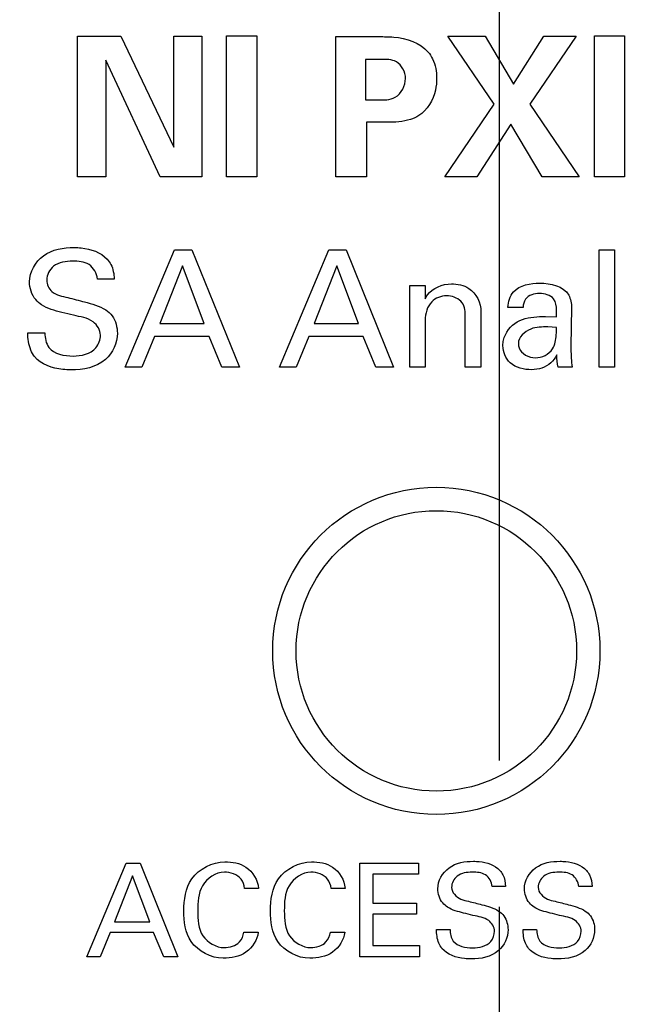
# Model space of a CAD drawing. Header units: inches. Extents: x 0.2 to 16.8, y 0.1 to 10.8.
# Tile 6 of 21: x 2.63 to 2.892, y 7.499 to 7.92. Entities that reach past the tile are written whole.
import ezdxf

# ---------------------------------------------------------------- set-up
doc = ezdxf.new("R2010")
doc.units = ezdxf.units.IN
doc.header["$LTSCALE"] = 0.935
doc.header["$MEASUREMENT"] = 0
doc.linetypes.add('CENTER', pattern=[0.6, 0.375, -0.075, 0.075, -0.075])
doc.layers.get('0').update_dxf_attribs({"linetype": 'CONTINUOUS'})
doc.layers.add('DEFAULT_1', color=7, linetype='CENTER')
doc.layers.add('DIMENSIONS', color=7, linetype='CONTINUOUS')
doc.styles.get("Standard").update_dxf_attribs({"font": 'txt', "width": 0.8})
doc.dimstyles.new('DIMSTYLE_1', dxfattribs={"dimtxt": 0.125, "dimasz": 0.18, "dimexe": 0.125, "dimexo": 0.0625, "dimgap": 0.0625, "dimtad": 0, "dimtih": 1, "dimtoh": 1, "dimzin": 4, "dimdsep": 46, "dimtxsty": 'STANDARD', "dimblk": '_FILLED', "dimblk1": '_FILLED', "dimblk2": '_FILLED', "dimcen": 0.09, "dimadec": 0, "dimazin": 0, "dimtp": 0.005, "dimtm": 0.005, "dimtfac": 1, "dimtofl": 0, "dimtmove": 0, "dimatfit": 3, "dimldrblk": '_FILLED', "dimfxl": 1, "dimtolj": 1, "dimtzin": 4, "dimarcsym": 0})

# ---------------------------------------------------------------- blocks, each defined once
blk = doc.blocks.new('_FILLED')
at = {"color": 0, "linetype": 'BYBLOCK'}
blk.add_solid([(0, 0), (-1, 0.1736), (-1, -0.1736)], dxfattribs=at)
blk = doc.blocks.new('*D6')
at = {"layer": 'DIMENSIONS', "color": 2, "linetype": 'CONTINUOUS'}
for p, q in [((2.50331, 8.47162), (2.50331, 9.28412)), ((2.83531, 7.60318), (2.83531, 9.28412)), ((2.50331, 9.15912), (2.11268, 9.15912)), ((2.83531, 9.15912), (3.19531, 9.15912))]:
    blk.add_line(p, q, dxfattribs=at)
at = {"layer": 'DIMENSIONS', "color": 2, "linetype": 'CONTINUOUS', "xscale": 0.18, "yscale": 0.18, "zscale": 0.18}
blk.add_blockref('_FILLED', (2.50331, 9.15912), dxfattribs=at)
at = {"layer": 'DIMENSIONS', "color": 2, "linetype": 'CONTINUOUS', "xscale": 0.18, "yscale": 0.18, "zscale": 0.18, "rotation": 180}
blk.add_blockref('_FILLED', (2.83531, 9.15912), dxfattribs=at)
at = {"layer": 'DIMENSIONS', "color": 2, "linetype": 'CONTINUOUS', "insert": (2.05018, 9.22162), "char_height": 0.125, "width": 0.925, "attachment_point": 3, "line_spacing_factor": 0.9}
blk.add_mtext('.33{\\Ftxt.shx;\\W1.000000;\\H0.125000; }[8.4]', dxfattribs=at)
blk = doc.blocks.new('*D7')
at = {"layer": 'DIMENSIONS', "color": 2, "linetype": 'CONTINUOUS'}
for p, q in [((2.83531, 7.60318), (2.83531, 10.03412)), ((3.29131, 8.47162), (3.29131, 10.03412)), ((2.83531, 9.90912), (2.47531, 9.90912)), ((3.29131, 9.90912), (3.65336, 9.90912))]:
    blk.add_line(p, q, dxfattribs=at)
at = {"layer": 'DIMENSIONS', "color": 2, "linetype": 'CONTINUOUS', "xscale": 0.18, "yscale": 0.18, "zscale": 0.18}
blk.add_blockref('_FILLED', (2.83531, 9.90912), dxfattribs=at)
at = {"layer": 'DIMENSIONS', "color": 2, "linetype": 'CONTINUOUS', "xscale": 0.18, "yscale": 0.18, "zscale": 0.18, "rotation": 180}
blk.add_blockref('_FILLED', (3.29131, 9.90912), dxfattribs=at)
at = {"layer": 'DIMENSIONS', "color": 2, "linetype": 'CONTINUOUS', "insert": (3.71586, 9.97162), "char_height": 0.125, "width": 1.025, "attachment_point": 1, "line_spacing_factor": 0.9}
blk.add_mtext('.46{\\Ftxt.shx;\\W1.000000;\\H0.125000; }[11.6]', dxfattribs=at)

msp = doc.modelspace()

# ---------------------------------------------------------------- linework, layer by layer
at = {"color": 40, "linetype": 'CONTINUOUS'}
for p, q in [((2.65472, 7.85289), (2.65472, 7.9131)), ((2.65472, 7.9131), (2.67338, 7.9131)), ((2.67338, 7.9131), (2.69595, 7.86571)), ((2.69595, 7.86571), (2.69595, 7.9131)), ((2.69595, 7.9131), (2.70794, 7.9131)), ((2.70794, 7.9131), (2.70794, 7.85289)), ((2.71856, 7.85289), (2.71856, 7.91327)), ((2.71856, 7.91327), (2.73146, 7.91327)), ((2.73146, 7.91327), (2.73146, 7.85289)), ((2.7653, 7.85289), (2.7653, 7.91294)), ((2.7653, 7.91294), (2.78388, 7.91294)), ((2.83304, 7.88403), (2.8133, 7.9131)), ((2.8133, 7.9131), (2.82921, 7.9131)), ((2.82921, 7.9131), (2.84137, 7.89261)), ((2.84137, 7.89261), (2.85437, 7.9131)), ((2.86819, 7.9131), (2.84837, 7.88412)), ((2.85437, 7.9131), (2.86819, 7.9131)), ((2.87597, 7.85289), (2.87597, 7.91327)), ((2.87597, 7.91327), (2.88888, 7.91327)), ((2.88888, 7.91327), (2.88888, 7.85289)), ((2.66688, 7.90286), (2.66688, 7.85289)), ((2.6902, 7.85289), (2.66688, 7.90286)), ((2.77804, 7.90319), (2.77804, 7.88587)), ((2.78454, 7.90319), (2.77804, 7.90319)), ((2.77804, 7.88587), (2.78321, 7.88587)), ((2.81189, 7.85289), (2.83304, 7.88403)), ((2.84837, 7.88412), (2.86936, 7.85289)), ((2.77838, 7.87629), (2.77838, 7.85289)), ((2.78712, 7.87629), (2.77838, 7.87629)), ((2.84012, 7.87554), (2.82571, 7.85289)), ((2.85353, 7.85289), (2.84012, 7.87554)), ((2.66688, 7.85289), (2.65472, 7.85289)), ((2.70794, 7.85289), (2.6902, 7.85289)), ((2.73146, 7.85289), (2.71856, 7.85289)), ((2.77838, 7.85289), (2.7653, 7.85289)), ((2.82571, 7.85289), (2.81189, 7.85289)), ((2.86936, 7.85289), (2.85353, 7.85289)), ((2.88888, 7.85289), (2.87597, 7.85289)), ((2.67521, 7.77154), (2.69634, 7.82173)), ((2.69634, 7.82173), (2.70377, 7.82173)), ((2.70377, 7.82173), (2.72407, 7.77154)), ((2.74118, 7.77154), (2.76231, 7.82173)), ((2.76231, 7.82173), (2.76974, 7.82173)), ((2.76974, 7.82173), (2.79004, 7.77154)), ((2.87799, 7.77154), (2.87799, 7.82166)), ((2.87799, 7.82166), (2.88452, 7.82166)), ((2.88452, 7.82166), (2.88452, 7.77154)), ((2.69974, 7.81485), (2.69001, 7.79024)), ((2.70899, 7.79024), (2.69974, 7.81485)), ((2.76571, 7.81485), (2.75598, 7.79024)), ((2.77496, 7.79024), (2.76571, 7.81485)), ((2.67052, 7.80922), (2.66329, 7.80922)), ((2.79701, 7.8024), (2.79695, 7.80644)), ((2.79695, 7.80644), (2.80348, 7.80644)), ((2.79701, 7.77154), (2.79701, 7.8024)), ((2.80348, 7.80644), (2.80355, 7.8008)), ((2.82739, 7.79524), (2.82739, 7.77154)), ((2.84542, 7.79712), (2.83889, 7.79712)), ((2.86614, 7.79698), (2.86586, 7.7803)), ((2.69001, 7.79024), (2.70899, 7.79024)), ((2.75598, 7.79024), (2.77496, 7.79024)), ((2.80355, 7.79163), (2.80355, 7.77154)), ((2.82071, 7.77154), (2.82071, 7.79372)), ((2.85502, 7.79323), (2.85974, 7.79302)), ((2.63354, 7.78621), (2.64077, 7.78621)), ((2.85974, 7.7885), (2.85599, 7.78871)), ((2.68779, 7.78461), (2.68236, 7.77154)), ((2.71108, 7.78461), (2.68779, 7.78461)), ((2.71649, 7.77154), (2.71108, 7.78461)), ((2.75376, 7.78461), (2.74833, 7.77154)), ((2.77705, 7.78461), (2.75376, 7.78461)), ((2.78247, 7.77154), (2.77705, 7.78461)), ((2.68236, 7.77154), (2.67521, 7.77154)), ((2.72407, 7.77154), (2.71649, 7.77154)), ((2.74833, 7.77154), (2.74118, 7.77154)), ((2.79004, 7.77154), (2.78247, 7.77154)), ((2.80355, 7.77154), (2.79701, 7.77154)), ((2.82739, 7.77154), (2.82071, 7.77154)), ((2.86642, 7.77154), (2.8605, 7.77154)), ((2.88452, 7.77154), (2.87799, 7.77154)), ((2.65873, 7.51923), (2.67561, 7.55933)), ((2.67561, 7.55933), (2.68155, 7.55933)), ((2.68155, 7.55933), (2.69776, 7.51923)), ((2.77556, 7.51923), (2.77556, 7.55933)), ((2.77556, 7.55933), (2.80071, 7.55933)), ((2.80071, 7.55933), (2.80071, 7.55461)), ((2.67833, 7.55383), (2.67056, 7.53417)), ((2.68571, 7.53417), (2.67833, 7.55383)), ((2.78111, 7.55461), (2.78111, 7.54212)), ((2.80071, 7.55461), (2.78111, 7.55461)), ((2.73221, 7.5485), (2.72627, 7.5485)), ((2.76926, 7.5485), (2.76332, 7.5485)), ((2.83793, 7.54933), (2.83216, 7.54933)), ((2.87498, 7.54933), (2.86921, 7.54933)), ((2.78111, 7.54212), (2.79977, 7.54212)), ((2.79977, 7.54212), (2.79977, 7.53745)), ((2.78111, 7.53745), (2.78111, 7.52412)), ((2.79977, 7.53745), (2.78111, 7.53745)), ((2.67056, 7.53417), (2.68571, 7.53417)), ((2.66878, 7.52968), (2.66444, 7.51923)), ((2.68737, 7.52968), (2.66878, 7.52968)), ((2.69171, 7.51923), (2.68737, 7.52968)), ((2.72599, 7.52979), (2.7321, 7.52979)), ((2.76304, 7.52979), (2.76915, 7.52979)), ((2.80839, 7.53095), (2.81416, 7.53095)), ((2.84544, 7.53095), (2.85122, 7.53095)), ((2.78111, 7.52412), (2.80116, 7.52412)), ((2.80116, 7.52412), (2.80116, 7.51923)), ((2.66444, 7.51923), (2.65873, 7.51923)), ((2.69776, 7.51923), (2.69171, 7.51923)), ((2.80116, 7.51923), (2.77556, 7.51923))]:
    msp.add_line(p, q, dxfattribs=at)
at = {"color": 7, "linetype": 'CONTINUOUS'}
for centre, radius in [((2.80831, 7.65012), 0.07), ((2.80831, 7.65011), 0.06)]:
    msp.add_circle(centre, radius, dxfattribs=at)
at = {"color": 40, "linetype": 'CONTINUOUS'}
for points, knots in [([(2.78388, 7.91294), (2.78595, 7.91294), (2.79324, 7.91296), (2.80136, 7.91046), (2.80478, 7.90636)], [0, 0, 0, 0, 0.279672, 1, 1, 1, 1]), ([(2.80478, 7.90636), (2.80553, 7.90546), (2.80774, 7.90208), (2.80845, 7.89794), (2.80845, 7.89512)], [0, 0, 0, 0, 0.292212, 1, 1, 1, 1]), ([(2.79512, 7.89503), (2.79512, 7.89774), (2.79226, 7.90339), (2.78679, 7.90319), (2.78454, 7.90319)], [0, 0, 0, 0, 0.547111, 1, 1, 1, 1]), ([(2.78321, 7.88587), (2.78575, 7.88587), (2.7919, 7.88563), (2.79512, 7.89198), (2.79512, 7.89503)], [0, 0, 0, 0, 0.454034, 1, 1, 1, 1]), ([(2.80845, 7.89512), (2.80845, 7.89343), (2.8079, 7.88743), (2.80444, 7.8815), (2.80078, 7.87913)], [0, 0, 0, 0, 0.278275, 1, 1, 1, 1]), ([(2.80078, 7.87913), (2.79969, 7.87842), (2.79533, 7.8765), (2.79052, 7.87629), (2.78712, 7.87629)], [0, 0, 0, 0, 0.277573, 1, 1, 1, 1]), ([(2.63424, 7.80803), (2.63424, 7.81226), (2.63945, 7.82127), (2.64883, 7.8227), (2.65335, 7.8227)], [0, 0, 0, 0, 0.483266, 1, 1, 1, 1]), ([(2.65335, 7.8227), (2.65437, 7.8227), (2.65935, 7.82247), (2.66474, 7.82072), (2.66746, 7.81776)], [0, 0, 0, 0, 0.201917, 1, 1, 1, 1]), ([(2.65273, 7.81686), (2.64991, 7.81686), (2.64434, 7.81619), (2.6416, 7.81094), (2.6416, 7.80873)], [0, 0, 0, 0, 0.560267, 1, 1, 1, 1]), ([(2.66329, 7.80922), (2.66316, 7.81159), (2.6603, 7.81656), (2.65511, 7.81686), (2.65273, 7.81686)], [0, 0, 0, 0, 0.498672, 1, 1, 1, 1]), ([(2.66746, 7.81776), (2.6681, 7.81706), (2.66992, 7.81452), (2.67038, 7.81134), (2.67052, 7.80922)], [0, 0, 0, 0, 0.308748, 1, 1, 1, 1]), ([(2.63945, 7.79817), (2.63851, 7.7988), (2.63555, 7.80129), (2.63424, 7.80534), (2.63424, 7.80803)], [0, 0, 0, 0, 0.29581, 1, 1, 1, 1]), ([(2.6416, 7.80873), (2.6416, 7.80695), (2.64373, 7.80254), (2.64828, 7.80185), (2.65064, 7.80129)], [0, 0, 0, 0, 0.422206, 1, 1, 1, 1]), ([(2.80355, 7.8008), (2.80384, 7.80135), (2.80598, 7.80519), (2.81098, 7.80713), (2.81474, 7.80713)], [0, 0, 0, 0, 0.142012, 1, 1, 1, 1]), ([(2.81474, 7.80713), (2.81732, 7.80713), (2.82402, 7.80595), (2.82739, 7.79898), (2.82739, 7.79524)], [0, 0, 0, 0, 0.408392, 1, 1, 1, 1]), ([(2.85245, 7.80303), (2.8503, 7.80303), (2.84629, 7.80192), (2.84548, 7.79833), (2.84542, 7.79712)], [0, 0, 0, 0, 0.639364, 1, 1, 1, 1]), ([(2.65307, 7.79372), (2.65141, 7.79412), (2.6468, 7.79529), (2.64199, 7.79645), (2.63945, 7.79817)], [0, 0, 0, 0, 0.358291, 1, 1, 1, 1]), ([(2.65064, 7.80129), (2.65303, 7.80068), (2.6585, 7.79928), (2.66416, 7.79779), (2.66684, 7.79601)], [0, 0, 0, 0, 0.433524, 1, 1, 1, 1]), ([(2.81265, 7.80206), (2.81037, 7.80206), (2.805, 7.79998), (2.80355, 7.7944), (2.80355, 7.79163)], [0, 0, 0, 0, 0.450599, 1, 1, 1, 1]), ([(2.85974, 7.79302), (2.85974, 7.79396), (2.85975, 7.79651), (2.85956, 7.79943), (2.85849, 7.80073)], [0, 0, 0, 0, 0.357138, 1, 1, 1, 1]), ([(2.66684, 7.79601), (2.66788, 7.79532), (2.6708, 7.79268), (2.67184, 7.78859), (2.67184, 7.786)], [0, 0, 0, 0, 0.325451, 1, 1, 1, 1]), ([(2.66461, 7.78523), (2.66461, 7.7874), (2.66138, 7.79258), (2.65594, 7.79301), (2.65307, 7.79372)], [0, 0, 0, 0, 0.423754, 1, 1, 1, 1]), ([(2.8368, 7.78072), (2.8368, 7.7815), (2.83715, 7.78557), (2.84009, 7.78929), (2.84292, 7.79094)], [0, 0, 0, 0, 0.193699, 1, 1, 1, 1]), ([(2.84292, 7.79094), (2.84578, 7.79252), (2.85007, 7.79312), (2.85417, 7.79323), (2.85502, 7.79323)], [0, 0, 0, 0, 0.794744, 1, 1, 1, 1]), ([(2.63646, 7.77606), (2.6358, 7.77692), (2.63394, 7.78002), (2.63354, 7.78372), (2.63354, 7.78621)], [0, 0, 0, 0, 0.30386, 1, 1, 1, 1]), ([(2.64077, 7.78621), (2.64086, 7.78404), (2.64197, 7.77758), (2.64922, 7.77627), (2.65287, 7.77627)], [0, 0, 0, 0, 0.37315, 1, 1, 1, 1]), ([(2.67184, 7.786), (2.67184, 7.78191), (2.66739, 7.77219), (2.65717, 7.77036), (2.65203, 7.77036)], [0, 0, 0, 0, 0.443319, 1, 1, 1, 1]), ([(2.85599, 7.78871), (2.85354, 7.78871), (2.8484, 7.7889), (2.84341, 7.78434), (2.84341, 7.78162)], [0, 0, 0, 0, 0.473274, 1, 1, 1, 1]), ([(2.85807, 7.77933), (2.85916, 7.78109), (2.85966, 7.78436), (2.85971, 7.78745), (2.85974, 7.7885)], [0, 0, 0, 0, 0.663437, 1, 1, 1, 1]), ([(2.65287, 7.77627), (2.65634, 7.77627), (2.66263, 7.77764), (2.66461, 7.78331), (2.66461, 7.78523)], [0, 0, 0, 0, 0.643414, 1, 1, 1, 1]), ([(2.84341, 7.78162), (2.84341, 7.78098), (2.84387, 7.77759), (2.84794, 7.77557), (2.85064, 7.77557)], [0, 0, 0, 0, 0.191157, 1, 1, 1, 1]), ([(2.84911, 7.77043), (2.8459, 7.77043), (2.83941, 7.77183), (2.8368, 7.77806), (2.8368, 7.78072)], [0, 0, 0, 0, 0.547331, 1, 1, 1, 1]), ([(2.86586, 7.7803), (2.86586, 7.77993), (2.86593, 7.77701), (2.86607, 7.77407), (2.86642, 7.77154)], [0, 0, 0, 0, 0.125832, 1, 1, 1, 1]), ([(2.65203, 7.77036), (2.65087, 7.77036), (2.64536, 7.77061), (2.63919, 7.77257), (2.63646, 7.77606)], [0, 0, 0, 0, 0.208269, 1, 1, 1, 1]), ([(2.85988, 7.77676), (2.8592, 7.7755), (2.85666, 7.77186), (2.852, 7.77043), (2.84911, 7.77043)], [0, 0, 0, 0, 0.331018, 1, 1, 1, 1]), ([(2.70028, 7.53883), (2.70028, 7.54354), (2.70173, 7.55434), (2.71252, 7.55988), (2.71783, 7.55988)], [0, 0, 0, 0, 0.469808, 1, 1, 1, 1]), ([(2.71783, 7.55988), (2.72094, 7.55988), (2.72799, 7.55879), (2.73193, 7.55201), (2.73221, 7.5485)], [0, 0, 0, 0, 0.469163, 1, 1, 1, 1]), ([(2.73733, 7.53883), (2.73733, 7.54354), (2.73878, 7.55434), (2.74958, 7.55988), (2.75489, 7.55988)], [0, 0, 0, 0, 0.469799, 1, 1, 1, 1]), ([(2.75489, 7.55988), (2.75799, 7.55988), (2.76505, 7.55879), (2.76899, 7.55201), (2.76926, 7.5485)], [0, 0, 0, 0, 0.469163, 1, 1, 1, 1]), ([(2.80894, 7.54838), (2.80894, 7.55176), (2.81311, 7.55896), (2.8206, 7.5601), (2.82421, 7.5601)], [0, 0, 0, 0, 0.483183, 1, 1, 1, 1]), ([(2.82421, 7.5601), (2.82503, 7.5601), (2.82901, 7.55991), (2.83331, 7.55852), (2.83549, 7.55617)], [0, 0, 0, 0, 0.201907, 1, 1, 1, 1]), ([(2.846, 7.54838), (2.846, 7.55176), (2.85016, 7.55896), (2.85766, 7.5601), (2.86127, 7.5601)], [0, 0, 0, 0, 0.483208, 1, 1, 1, 1]), ([(2.86127, 7.5601), (2.86208, 7.5601), (2.86606, 7.55991), (2.87036, 7.55852), (2.87254, 7.55617)], [0, 0, 0, 0, 0.20197, 1, 1, 1, 1]), ([(2.71761, 7.55543), (2.71395, 7.55543), (2.70649, 7.55033), (2.70622, 7.54255), (2.70622, 7.53889)], [0, 0, 0, 0, 0.499702, 1, 1, 1, 1]), ([(2.72627, 7.5485), (2.72604, 7.54991), (2.72484, 7.55401), (2.72018, 7.55543), (2.71761, 7.55543)], [0, 0, 0, 0, 0.3557, 1, 1, 1, 1]), ([(2.75466, 7.55543), (2.75101, 7.55543), (2.74354, 7.55033), (2.74327, 7.54255), (2.74327, 7.53889)], [0, 0, 0, 0, 0.499692, 1, 1, 1, 1]), ([(2.76332, 7.5485), (2.76309, 7.54991), (2.76189, 7.55401), (2.75724, 7.55543), (2.75466, 7.55543)], [0, 0, 0, 0, 0.35567, 1, 1, 1, 1]), ([(2.82371, 7.55543), (2.82146, 7.55543), (2.81702, 7.5549), (2.81483, 7.55071), (2.81483, 7.54894)], [0, 0, 0, 0, 0.560064, 1, 1, 1, 1]), ([(2.83216, 7.54933), (2.83205, 7.55122), (2.82977, 7.55519), (2.82562, 7.55543), (2.82371, 7.55543)], [0, 0, 0, 0, 0.498482, 1, 1, 1, 1]), ([(2.83549, 7.55617), (2.836, 7.5556), (2.83745, 7.55357), (2.83782, 7.55103), (2.83793, 7.54933)], [0, 0, 0, 0, 0.309055, 1, 1, 1, 1]), ([(2.86077, 7.55543), (2.85852, 7.55543), (2.85407, 7.5549), (2.85188, 7.55071), (2.85188, 7.54894)], [0, 0, 0, 0, 0.560074, 1, 1, 1, 1]), ([(2.86921, 7.54933), (2.86911, 7.55122), (2.86682, 7.55519), (2.86267, 7.55543), (2.86077, 7.55543)], [0, 0, 0, 0, 0.498482, 1, 1, 1, 1]), ([(2.87254, 7.55617), (2.87305, 7.5556), (2.8745, 7.55357), (2.87487, 7.55103), (2.87498, 7.54933)], [0, 0, 0, 0, 0.309105, 1, 1, 1, 1]), ([(2.81311, 7.5405), (2.81236, 7.54101), (2.80999, 7.543), (2.80894, 7.54623), (2.80894, 7.54838)], [0, 0, 0, 0, 0.296122, 1, 1, 1, 1]), ([(2.81483, 7.54894), (2.81483, 7.54679), (2.81785, 7.54382), (2.82097, 7.54325), (2.82205, 7.543)], [0, 0, 0, 0, 0.659634, 1, 1, 1, 1]), ([(2.85016, 7.5405), (2.84941, 7.54101), (2.84705, 7.543), (2.846, 7.54623), (2.846, 7.54838)], [0, 0, 0, 0, 0.296122, 1, 1, 1, 1]), ([(2.85188, 7.54894), (2.85188, 7.54679), (2.85491, 7.54382), (2.85803, 7.54325), (2.85911, 7.543)], [0, 0, 0, 0, 0.659646, 1, 1, 1, 1]), ([(2.82205, 7.543), (2.82396, 7.54251), (2.82832, 7.54139), (2.83284, 7.54021), (2.83498, 7.53878)], [0, 0, 0, 0, 0.433568, 1, 1, 1, 1]), ([(2.85911, 7.543), (2.86101, 7.54251), (2.86538, 7.54139), (2.8699, 7.54021), (2.87204, 7.53878)], [0, 0, 0, 0, 0.433554, 1, 1, 1, 1]), ([(2.7171, 7.51862), (2.71195, 7.51862), (2.70151, 7.52398), (2.70028, 7.53437), (2.70028, 7.53883)], [0, 0, 0, 0, 0.536125, 1, 1, 1, 1]), ([(2.70622, 7.53889), (2.70622, 7.53525), (2.70655, 7.52749), (2.71409, 7.52318), (2.71755, 7.52318)], [0, 0, 0, 0, 0.512069, 1, 1, 1, 1]), ([(2.75416, 7.51862), (2.749, 7.51862), (2.73857, 7.52398), (2.73733, 7.53437), (2.73733, 7.53883)], [0, 0, 0, 0, 0.536125, 1, 1, 1, 1]), ([(2.74327, 7.53889), (2.74327, 7.53525), (2.74361, 7.52749), (2.75114, 7.52318), (2.75461, 7.52318)], [0, 0, 0, 0, 0.512094, 1, 1, 1, 1]), ([(2.82399, 7.53695), (2.82266, 7.53728), (2.81898, 7.53821), (2.81514, 7.53913), (2.81311, 7.5405)], [0, 0, 0, 0, 0.358334, 1, 1, 1, 1]), ([(2.83321, 7.53018), (2.83321, 7.53191), (2.83062, 7.53604), (2.82628, 7.53638), (2.82399, 7.53695)], [0, 0, 0, 0, 0.423521, 1, 1, 1, 1]), ([(2.83498, 7.53878), (2.83582, 7.53823), (2.83815, 7.53612), (2.83898, 7.53286), (2.83898, 7.53079)], [0, 0, 0, 0, 0.32562, 1, 1, 1, 1]), ([(2.86105, 7.53695), (2.85972, 7.53728), (2.85604, 7.53821), (2.8522, 7.53913), (2.85016, 7.5405)], [0, 0, 0, 0, 0.358334, 1, 1, 1, 1]), ([(2.87026, 7.53018), (2.87026, 7.53191), (2.86768, 7.53604), (2.86333, 7.53638), (2.86105, 7.53695)], [0, 0, 0, 0, 0.423521, 1, 1, 1, 1]), ([(2.87204, 7.53878), (2.87287, 7.53823), (2.87521, 7.53612), (2.87604, 7.53286), (2.87604, 7.53079)], [0, 0, 0, 0, 0.32562, 1, 1, 1, 1]), ([(2.7321, 7.52979), (2.73175, 7.52647), (2.72757, 7.51991), (2.72047, 7.51862), (2.7171, 7.51862)], [0, 0, 0, 0, 0.497454, 1, 1, 1, 1]), ([(2.76915, 7.52979), (2.7688, 7.52647), (2.76463, 7.51991), (2.75753, 7.51862), (2.75416, 7.51862)], [0, 0, 0, 0, 0.497473, 1, 1, 1, 1]), ([(2.81072, 7.52284), (2.81019, 7.52353), (2.80871, 7.52601), (2.80839, 7.52897), (2.80839, 7.53095)], [0, 0, 0, 0, 0.303575, 1, 1, 1, 1]), ([(2.81416, 7.53095), (2.81423, 7.52922), (2.81513, 7.52406), (2.82091, 7.52302), (2.82383, 7.52302)], [0, 0, 0, 0, 0.373028, 1, 1, 1, 1]), ([(2.83898, 7.53079), (2.83898, 7.52753), (2.83542, 7.51976), (2.82726, 7.5183), (2.82316, 7.5183)], [0, 0, 0, 0, 0.443272, 1, 1, 1, 1]), ([(2.82383, 7.52302), (2.8266, 7.52302), (2.83163, 7.52411), (2.83321, 7.52864), (2.83321, 7.53018)], [0, 0, 0, 0, 0.643265, 1, 1, 1, 1]), ([(2.84777, 7.52284), (2.84724, 7.52353), (2.84576, 7.52601), (2.84544, 7.52897), (2.84544, 7.53095)], [0, 0, 0, 0, 0.303545, 1, 1, 1, 1]), ([(2.85122, 7.53095), (2.85129, 7.52922), (2.85218, 7.52406), (2.85797, 7.52302), (2.86088, 7.52302)], [0, 0, 0, 0, 0.373028, 1, 1, 1, 1]), ([(2.87604, 7.53079), (2.87604, 7.52753), (2.87248, 7.51976), (2.86431, 7.5183), (2.86021, 7.5183)], [0, 0, 0, 0, 0.443272, 1, 1, 1, 1]), ([(2.86088, 7.52302), (2.86365, 7.52302), (2.86868, 7.52411), (2.87026, 7.52864), (2.87026, 7.53018)], [0, 0, 0, 0, 0.643265, 1, 1, 1, 1]), ([(2.82316, 7.5183), (2.82223, 7.5183), (2.81782, 7.51849), (2.8129, 7.52005), (2.81072, 7.52284)], [0, 0, 0, 0, 0.208153, 1, 1, 1, 1]), ([(2.86021, 7.5183), (2.85928, 7.5183), (2.85488, 7.51849), (2.84995, 7.52005), (2.84777, 7.52284)], [0, 0, 0, 0, 0.208178, 1, 1, 1, 1])]:
    msp.add_open_spline(points, degree=3, knots=knots, dxfattribs=at)
for points in [[(2.84132, 7.80373), (2.84398, 7.80666), (2.84863, 7.80748), (2.85258, 7.80748)], [(2.85258, 7.80748), (2.85705, 7.80748), (2.86287, 7.80628), (2.86495, 7.80234)], [(2.83889, 7.79712), (2.83916, 7.79945), (2.8398, 7.80194), (2.84132, 7.80373)], [(2.85849, 7.80073), (2.85718, 7.80245), (2.8546, 7.80303), (2.85245, 7.80303)], [(2.86495, 7.80234), (2.86581, 7.80072), (2.86614, 7.79881), (2.86614, 7.79698)], [(2.81884, 7.79969), (2.81725, 7.80122), (2.81486, 7.80206), (2.81265, 7.80206)], [(2.82071, 7.79372), (2.82071, 7.7958), (2.82032, 7.79822), (2.81884, 7.79969)], [(2.85064, 7.77557), (2.85341, 7.77557), (2.85655, 7.777), (2.85807, 7.77933)], [(2.8605, 7.77154), (2.86004, 7.77323), (2.85988, 7.775), (2.85988, 7.77676)], [(2.72405, 7.52557), (2.7251, 7.52671), (2.72573, 7.52826), (2.72599, 7.52979)], [(2.7611, 7.52557), (2.76215, 7.52671), (2.76278, 7.52826), (2.76304, 7.52979)], [(2.71755, 7.52318), (2.71986, 7.52318), (2.72244, 7.52391), (2.72405, 7.52557)], [(2.75461, 7.52318), (2.75691, 7.52318), (2.7595, 7.52391), (2.7611, 7.52557)]]:
    msp.add_open_spline(points, degree=3, dxfattribs=at)
at = {"layer": 'DEFAULT_1', "color": 7, "linetype": 'CENTER'}
msp.add_line((2.83531, 7.27135), (2.83531, 7.54068), dxfattribs=at)

# ---------------------------------------------------------------- dimensions: what is measured, and where the dimension line sits
at = {"layer": 'DIMENSIONS', "color": 2, "linetype": 'CONTINUOUS'}
dim = msp.add_linear_dim(base=(3.29131, 9.90912), p1=(2.83531, 7.54068), p2=(3.29131, 8.40912), dimstyle='DIMSTYLE_1', dxfattribs=at)
dim.commit()
dim.dimension.update_dxf_attribs({"geometry": '*D7', "text_midpoint": (4.22836, 9.90912), "dimtype": 160})
dim = msp.add_linear_dim(base=(2.50331, 9.15912), p1=(2.83531, 7.54068), p2=(2.50331, 8.40912), angle=180, dimstyle='DIMSTYLE_1', dxfattribs=at)
dim.commit()
dim.dimension.update_dxf_attribs({"geometry": '*D6', "text_midpoint": (1.58768, 9.15912), "dimtype": 160})

doc.saveas('drawing.dxf')
